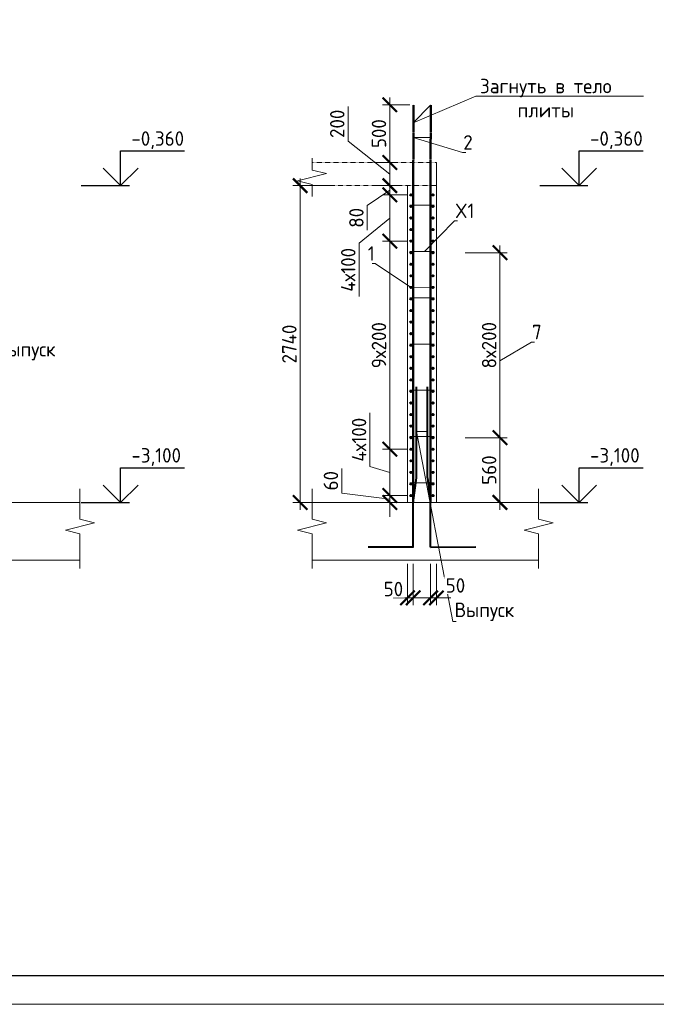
# Model space of a CAD drawing. Header units: millimetres. Extents: x 376598 to 1249954, y -318491 to -22134.
# Tile 241 of 256: x 631411 to 642417, y -81534 to -64503. Entities that reach past the tile are written whole.
import ezdxf
from ezdxf import colors
from ezdxf.entities.mleader import LeaderData, LeaderLine
from ezdxf.math import Vec2, Vec3

# ---------------------------------------------------------------- set-up
doc = ezdxf.new("R2010")
doc.units = ezdxf.units.MM
doc.linetypes.add('01 Штриховая _4 мм_', pattern=[6, 3.5, -2.5])
for name, color, linetype, lineweight in [('AF_Perekritie', 90, 'Continuous', 18), ('AF_Stena', 90, 'Continuous', 18), ('KR_Fundament', 253, 'Continuous', 18), ('Арм_шпильки', 143, 'Continuous', 18), ('Армирование', 3, 'Continuous', 40), ('АрмСтер', 2, 'Continuous', 50), ('подоснова', 151, 'Continuous', 5), ('РАЗМЕРЫ', 1, 'Continuous', 9), ('ТОНКИЕ', 7, 'Continuous', 9)]:
    doc.layers.add(name, color=color, linetype=linetype, lineweight=lineweight)
doc.layers.add('ТОЛСТЫЕ_ОСНОВНЫЕ', color=6, linetype='Continuous')
doc.styles.add('GOST-2.304_Type-B', font='GOST_Common.ttf')
doc.dimstyles.new('мой 25', dxfattribs={"dimscale": 100, "dimtxt": 2.5, "dimasz": 2.5, "dimexe": 1.25, "dimexo": 0.625, "dimtad": 1, "dimdec": 0, "dimlfac": 0.5, "dimtxsty": 'GOST-2.304_Type-B', "dimblk": 'ARCHTICK', "dimcen": 2.5, "dimdle": 1.25, "dimaunit": 1, "dimadec": 1, "dimazin": 2, "dimtfac": 1, "dimtdec": 0, "dimtmove": 1, "dimatfit": 3, "dimfxl": 6, "dimfxlon": 1, "dimtfill": 1, "dimlwd": -1, "dimlwe": -1, "dimarcsym": 0})

# ---------------------------------------------------------------- blocks, each defined once
blk = doc.blocks.new('*U58')
at = {"layer": 'ТОЛСТЫЕ_ОСНОВНЫЕ', "color": 6}
blk.add_lwpolyline([(20, 5), (1256, 5), (1256, 589), (20, 589)], close=True, dxfattribs=at)
at = {"layer": 'ТОНКИЕ'}
blk.add_lwpolyline([(0, 0), (1261, 0), (1261, 594), (0, 594)], close=True, dxfattribs=at)
blk = doc.blocks.new('_None')
blk = doc.blocks.new('_ArchTick')
at = {"color": 0, "linetype": 'ByBlock', "const_width": 0.15}
blk.add_lwpolyline([(-0.5, -0.5), (0.5, 0.5)], dxfattribs=at)
blk = doc.blocks.new('*D2588')
at = {"layer": 'DEFPOINTS', "color": 0, "lineweight": 0, "transparency": 16777216}
for p in [(637810, -67374), (637947, -67374), (638175, -67534)]:
    blk.add_point(p, dxfattribs=at)
at = {"layer": 'РАЗМЕРЫ', "color": 0, "linetype": 'Continuous', "transparency": 16777216}
for p, q in [((637810, -67659), (637810, -67249)), ((637884, -67374), (637685, -67374)), ((637810, -67454), (637420, -67718)), ((638113, -67534), (637685, -67534)), ((637420, -67718), (637420, -68143))]:
    blk.add_line(p, q, dxfattribs=at)
at = {"layer": 'РАЗМЕРЫ', "color": 0, "transparency": 16777216, "xscale": 250, "yscale": 250, "zscale": 250}
for p, rotation in [((637810, -67374), 90), ((637810, -67534), 270)]:
    blk.add_blockref('_ArchTick', p, dxfattribs=dict(at, rotation=rotation))
at = {"layer": 'РАЗМЕРЫ', "color": 0, "lineweight": 0, "transparency": 16777216, "insert": (637232, -67930), "char_height": 250, "attachment_point": 5, "rotation": 90, "style": 'GOST-2.304_Type-B', "bg_fill": 3, "box_fill_scale": 1.1, "bg_fill_color": 256, "bg_fill_true_color": 13158600, "bg_fill_transparency": 0}
blk.add_mtext('80', dxfattribs=at)
blk = doc.blocks.new('*D2263')
at = {"layer": 'DEFPOINTS', "color": 0, "lineweight": 0, "transparency": 16777216}
for p in [(637474, -66974), (637810, -66974), (637473, -67374)]:
    blk.add_point(p, dxfattribs=at)
at = {"layer": 'РАЗМЕРЫ', "color": 0, "linetype": 'Continuous', "transparency": 16777216}
for p, q in [((637089, -66604), (637089, -66004)), ((637810, -67174), (637089, -66604)), ((637810, -67499), (637810, -66849)), ((637536, -66974), (637935, -66974)), ((637536, -67374), (637935, -67374))]:
    blk.add_line(p, q, dxfattribs=at)
at = {"layer": 'РАЗМЕРЫ', "color": 0, "transparency": 16777216, "xscale": 250, "yscale": 250, "zscale": 250}
for p, rotation in [((637810, -66974), 90), ((637810, -67374), 270)]:
    blk.add_blockref('_ArchTick', p, dxfattribs=dict(at, rotation=rotation))
at = {"layer": 'РАЗМЕРЫ', "color": 0, "lineweight": 0, "transparency": 16777216, "insert": (636901, -66304), "char_height": 250, "attachment_point": 5, "rotation": 90, "style": 'GOST-2.304_Type-B', "bg_fill": 3, "box_fill_scale": 1.1, "bg_fill_color": 256, "bg_fill_true_color": 13158600, "bg_fill_transparency": 0}
blk.add_mtext('200', dxfattribs=at)
blk = doc.blocks.new('*D2589')
at = {"layer": 'DEFPOINTS', "color": 0, "lineweight": 0, "transparency": 16777216}
for p in [(638175, -71934), (637810, -72734), (638175, -72734)]:
    blk.add_point(p, dxfattribs=at)
at = {"layer": 'РАЗМЕРЫ', "color": 0, "linetype": 'Continuous', "transparency": 16777216}
for p, q in [((637466, -72231), (637466, -71306)), ((637810, -71809), (637810, -72859)), ((638113, -71934), (637685, -71934)), ((637810, -72334), (637466, -72231)), ((638113, -72734), (637685, -72734))]:
    blk.add_line(p, q, dxfattribs=at)
at = {"layer": 'РАЗМЕРЫ', "color": 0, "transparency": 16777216, "xscale": 250, "yscale": 250, "zscale": 250}
for p, rotation in [((637810, -71934), 90), ((637810, -72734), 270)]:
    blk.add_blockref('_ArchTick', p, dxfattribs=dict(at, rotation=rotation))
at = {"layer": 'РАЗМЕРЫ', "color": 0, "lineweight": 0, "transparency": 16777216, "insert": (637278, -71768), "char_height": 250, "attachment_point": 5, "rotation": 90, "style": 'GOST-2.304_Type-B', "bg_fill": 3, "box_fill_scale": 1.1, "bg_fill_color": 256, "bg_fill_true_color": 13158600, "bg_fill_transparency": 0}
blk.add_mtext('4х100', dxfattribs=at)
blk = doc.blocks.new('*D2590')
at = {"layer": 'DEFPOINTS', "color": 0, "lineweight": 0, "transparency": 16777216}
for p in [(637810, -72854), (638115, -72854), (638175, -72734)]:
    blk.add_point(p, dxfattribs=at)
at = {"layer": 'РАЗМЕРЫ', "color": 0, "linetype": 'Continuous', "transparency": 16777216}
for p, q in [((636979, -72691), (636979, -72266)), ((637810, -72734), (637810, -72484)), ((637810, -72794), (636979, -72691)), ((638113, -72734), (637685, -72734)), ((638053, -72854), (637685, -72854)), ((637810, -72734), (637810, -72854)), ((637810, -72734), (637810, -72854)), ((637810, -72854), (637810, -73104))]:
    blk.add_line(p, q, dxfattribs=at)
at = {"layer": 'РАЗМЕРЫ', "color": 0, "transparency": 16777216, "xscale": 250, "yscale": 250, "zscale": 250}
for p, rotation in [((637810, -72734), 270), ((637810, -72854), 90)]:
    blk.add_blockref('_ArchTick', p, dxfattribs=dict(at, rotation=rotation))
at = {"layer": 'РАЗМЕРЫ', "color": 0, "lineweight": 0, "transparency": 16777216, "insert": (636791, -72478), "char_height": 250, "attachment_point": 5, "rotation": 90, "style": 'GOST-2.304_Type-B', "bg_fill": 3, "box_fill_scale": 1.1, "bg_fill_color": 256, "bg_fill_true_color": 13158600, "bg_fill_transparency": 0}
blk.add_mtext('60', dxfattribs=at)
blk = doc.blocks.new('*D2264')
at = {"layer": 'DEFPOINTS', "color": 0, "lineweight": 0, "transparency": 16777216}
for p in [(637810, -65974), (638220, -65974), (637474, -66974)]:
    blk.add_point(p, dxfattribs=at)
at = {"layer": 'РАЗМЕРЫ', "color": 0, "linetype": 'Continuous', "transparency": 16777216}
for p, q in [((637810, -67099), (637810, -65849)), ((638157, -65974), (637685, -65974)), ((637536, -66974), (637935, -66974))]:
    blk.add_line(p, q, dxfattribs=at)
at = {"layer": 'РАЗМЕРЫ', "color": 0, "transparency": 16777216, "xscale": 250, "yscale": 250, "zscale": 250}
for p, rotation in [((637810, -65974), 90), ((637810, -66974), 270)]:
    blk.add_blockref('_ArchTick', p, dxfattribs=dict(at, rotation=rotation))
at = {"layer": 'РАЗМЕРЫ', "color": 0, "lineweight": 0, "transparency": 16777216, "insert": (637622, -66474), "char_height": 250, "attachment_point": 5, "rotation": 90, "style": 'GOST-2.304_Type-B', "bg_fill": 3, "box_fill_scale": 1.1, "bg_fill_color": 256, "bg_fill_true_color": 13158600, "bg_fill_transparency": 0}
blk.add_mtext('500', dxfattribs=at)
blk = doc.blocks.new('*D2265')
at = {"layer": 'DEFPOINTS', "color": 0, "lineweight": 0, "transparency": 16777216}
for p in [(638420, -67374), (636260, -72854), (638579, -72854)]:
    blk.add_point(p, dxfattribs=at)
at = {"layer": 'РАЗМЕРЫ', "color": 0, "linetype": 'Continuous', "transparency": 16777216}
for p, q in [((636260, -67249), (636260, -72979)), ((636860, -67374), (636135, -67374)), ((636860, -72854), (636135, -72854))]:
    blk.add_line(p, q, dxfattribs=at)
at = {"layer": 'РАЗМЕРЫ', "color": 0, "transparency": 16777216, "xscale": 250, "yscale": 250, "zscale": 250}
for p, rotation in [((636260, -67374), 90), ((636260, -72854), 270)]:
    blk.add_blockref('_ArchTick', p, dxfattribs=dict(at, rotation=rotation))
at = {"layer": 'РАЗМЕРЫ', "color": 0, "lineweight": 0, "transparency": 16777216, "insert": (636073, -70114), "char_height": 250, "attachment_point": 5, "rotation": 90, "style": 'GOST-2.304_Type-B', "bg_fill": 3, "box_fill_scale": 1.1, "bg_fill_color": 256, "bg_fill_true_color": 13158600, "bg_fill_transparency": 0}
blk.add_mtext('2740', dxfattribs=at)
blk = doc.blocks.new('*D2591')
at = {"layer": 'DEFPOINTS', "color": 0, "lineweight": 0, "transparency": 16777216}
for p in [(637810, -68334), (638175, -68334), (638175, -71934)]:
    blk.add_point(p, dxfattribs=at)
at = {"layer": 'РАЗМЕРЫ', "color": 0, "linetype": 'Continuous', "transparency": 16777216}
for p, q in [((637810, -72059), (637810, -68209)), ((638113, -68334), (637685, -68334)), ((638113, -71934), (637685, -71934))]:
    blk.add_line(p, q, dxfattribs=at)
at = {"layer": 'РАЗМЕРЫ', "color": 0, "transparency": 16777216, "xscale": 250, "yscale": 250, "zscale": 250}
for p, rotation in [((637810, -68334), 90), ((637810, -71934), 270)]:
    blk.add_blockref('_ArchTick', p, dxfattribs=dict(at, rotation=rotation))
at = {"layer": 'РАЗМЕРЫ', "color": 0, "lineweight": 0, "transparency": 16777216, "insert": (637622, -70134), "char_height": 250, "attachment_point": 5, "rotation": 90, "style": 'GOST-2.304_Type-B', "bg_fill": 3, "box_fill_scale": 1.1, "bg_fill_color": 256, "bg_fill_true_color": 13158600, "bg_fill_transparency": 0}
blk.add_mtext('9х200', dxfattribs=at)
blk = doc.blocks.new('*D2592')
at = {"layer": 'DEFPOINTS', "color": 0, "lineweight": 0, "transparency": 16777216}
for p in [(638175, -67534), (637810, -68334), (638073, -68334)]:
    blk.add_point(p, dxfattribs=at)
at = {"layer": 'РАЗМЕРЫ', "color": 0, "linetype": 'Continuous', "transparency": 16777216}
for p, q in [((637810, -67409), (637810, -68459)), ((638113, -67534), (637685, -67534)), ((637810, -67934), (637278, -68367)), ((637278, -68367), (637278, -69292)), ((638010, -68334), (637685, -68334))]:
    blk.add_line(p, q, dxfattribs=at)
at = {"layer": 'РАЗМЕРЫ', "color": 0, "transparency": 16777216, "xscale": 250, "yscale": 250, "zscale": 250}
for p, rotation in [((637810, -67534), 90), ((637810, -68334), 270)]:
    blk.add_blockref('_ArchTick', p, dxfattribs=dict(at, rotation=rotation))
at = {"layer": 'РАЗМЕРЫ', "color": 0, "lineweight": 0, "transparency": 16777216, "insert": (637091, -68830), "char_height": 250, "attachment_point": 5, "rotation": 90, "style": 'GOST-2.304_Type-B', "bg_fill": 3, "box_fill_scale": 1.1, "bg_fill_color": 256, "bg_fill_true_color": 13158600, "bg_fill_transparency": 0}
blk.add_mtext('4х100', dxfattribs=at)
blk = doc.blocks.new('*D2261')
at = {"layer": 'DEFPOINTS', "color": 0, "lineweight": 0, "transparency": 16777216}
for p in [(638115, -73854), (638215, -73854), (638215, -74504)]:
    blk.add_point(p, dxfattribs=at)
at = {"layer": 'РАЗМЕРЫ', "color": 0, "linetype": 'Continuous', "transparency": 16777216}
for p, q in [((638115, -73916), (638115, -74629)), ((638215, -73916), (638215, -74629)), ((638115, -74504), (637865, -74504)), ((638215, -74504), (638465, -74504))]:
    blk.add_line(p, q, dxfattribs=at)
at = {"layer": 'РАЗМЕРЫ', "color": 0, "lineweight": 0, "transparency": 16777216, "insert": (637872, -74351), "char_height": 250, "attachment_point": 5, "style": 'GOST-2.304_Type-B', "bg_fill": 3, "box_fill_scale": 1.1, "bg_fill_color": 256, "bg_fill_true_color": 13158600, "bg_fill_transparency": 0}
blk.add_mtext('50', dxfattribs=at)
at = {"layer": 'РАЗМЕРЫ', "color": 0, "linetype": 'Continuous', "transparency": 16777216}
blk.add_line((638115, -74504), (638215, -74504), dxfattribs=at)
at = {"layer": 'РАЗМЕРЫ', "color": 0, "transparency": 16777216, "xscale": 250, "yscale": 250, "zscale": 250}
blk.add_blockref('_ArchTick', (638115, -74504), dxfattribs=at)
at = {"layer": 'РАЗМЕРЫ', "color": 0, "transparency": 16777216, "xscale": 250, "yscale": 250, "zscale": 250, "rotation": 180}
blk.add_blockref('_ArchTick', (638215, -74504), dxfattribs=at)
blk = doc.blocks.new('*D2262')
at = {"layer": 'DEFPOINTS', "color": 0, "lineweight": 0, "transparency": 16777216}
for p in [(638515, -73854), (638615, -73854), (638615, -74504)]:
    blk.add_point(p, dxfattribs=at)
at = {"layer": 'РАЗМЕРЫ', "color": 0, "linetype": 'Continuous', "transparency": 16777216}
for p, q in [((638515, -73916), (638515, -74629)), ((638615, -73916), (638615, -74629)), ((638515, -74504), (638265, -74504)), ((638515, -74504), (638615, -74504)), ((638615, -74504), (638865, -74504))]:
    blk.add_line(p, q, dxfattribs=at)
at = {"layer": 'РАЗМЕРЫ', "color": 0, "transparency": 16777216, "xscale": 250, "yscale": 250, "zscale": 250}
blk.add_blockref('_ArchTick', (638515, -74504), dxfattribs=at)
at = {"layer": 'РАЗМЕРЫ', "color": 0, "lineweight": 0, "transparency": 16777216, "insert": (638945, -74289), "char_height": 250, "attachment_point": 5, "style": 'GOST-2.304_Type-B', "bg_fill": 3, "box_fill_scale": 1.1, "bg_fill_color": 256, "bg_fill_true_color": 13158600, "bg_fill_transparency": 0}
blk.add_mtext('50', dxfattribs=at)
at = {"layer": 'РАЗМЕРЫ', "color": 0, "transparency": 16777216, "xscale": 250, "yscale": 250, "zscale": 250, "rotation": 180}
blk.add_blockref('_ArchTick', (638615, -74504), dxfattribs=at)
blk = doc.blocks.new('*D2281')
at = {"layer": 'DEFPOINTS', "color": 0, "lineweight": 0, "transparency": 16777216}
for p in [(638555, -68534), (639714, -68534), (638555, -71734)]:
    blk.add_point(p, dxfattribs=at)
at = {"layer": 'РАЗМЕРЫ', "color": 0, "linetype": 'Continuous', "transparency": 16777216}
for p, q in [((639714, -71859), (639714, -68409)), ((639114, -68534), (639839, -68534)), ((639114, -71734), (639839, -71734))]:
    blk.add_line(p, q, dxfattribs=at)
at = {"layer": 'РАЗМЕРЫ', "color": 0, "transparency": 16777216, "xscale": 250, "yscale": 250, "zscale": 250}
for p, rotation in [((639714, -68534), 90), ((639714, -71734), 270)]:
    blk.add_blockref('_ArchTick', p, dxfattribs=dict(at, rotation=rotation))
at = {"layer": 'РАЗМЕРЫ', "color": 0, "lineweight": 0, "transparency": 16777216, "insert": (639527, -70134), "char_height": 250, "attachment_point": 5, "rotation": 90, "style": 'GOST-2.304_Type-B', "bg_fill": 3, "box_fill_scale": 1.1, "bg_fill_color": 256, "bg_fill_true_color": 13158600, "bg_fill_transparency": 0}
blk.add_mtext('8х200', dxfattribs=at)
blk = doc.blocks.new('*D2282')
at = {"layer": 'DEFPOINTS', "color": 0, "lineweight": 0, "transparency": 16777216}
for p in [(638555, -71734), (639461, -72854), (639714, -72854)]:
    blk.add_point(p, dxfattribs=at)
at = {"layer": 'РАЗМЕРЫ', "color": 0, "linetype": 'Continuous', "transparency": 16777216}
for p, q in [((639714, -71609), (639714, -72979)), ((639114, -71734), (639839, -71734)), ((639524, -72854), (639839, -72854))]:
    blk.add_line(p, q, dxfattribs=at)
at = {"layer": 'РАЗМЕРЫ', "color": 0, "transparency": 16777216, "xscale": 250, "yscale": 250, "zscale": 250}
for p, rotation in [((639714, -71734), 90), ((639714, -72854), 270)]:
    blk.add_blockref('_ArchTick', p, dxfattribs=dict(at, rotation=rotation))
at = {"layer": 'РАЗМЕРЫ', "color": 0, "lineweight": 0, "transparency": 16777216, "insert": (639527, -72294), "char_height": 250, "attachment_point": 5, "rotation": 90, "style": 'GOST-2.304_Type-B', "bg_fill": 3, "box_fill_scale": 1.1, "bg_fill_color": 256, "bg_fill_true_color": 13158600, "bg_fill_transparency": 0}
blk.add_mtext('560', dxfattribs=at)

msp = doc.modelspace()

# ---------------------------------------------------------------- linework, layer by layer
for points in [[(633156.1, -66773.9), (634261.3, -66773.9)], [(633156.1, -67373.9), (633156.1, -66773.9)], [(641085.9, -66773.9), (642191.1, -66773.9)], [(641085.9, -67373.9), (641085.9, -66773.9)], [(633456.1, -67073.9), (633156.1, -67373.9), (632856.1, -67073.9)], [(641385.9, -67073.9), (641085.9, -67373.9), (640785.9, -67073.9)], [(632471.5, -67373.9), (633306.1, -67373.9)], [(640401.3, -67373.9), (641235.9, -67373.9)], [(633156.1, -72253.9), (634261.3, -72253.9)], [(633156.1, -72853.9), (633156.1, -72253.9)], [(641085.9, -72253.9), (642191.1, -72253.9)], [(641085.9, -72853.9), (641085.9, -72253.9)], [(633456.1, -72553.9), (633156.1, -72853.9), (632856.1, -72553.9)], [(641385.9, -72553.9), (641085.9, -72853.9), (640785.9, -72553.9)], [(632471.5, -72853.9), (633306.1, -72853.9)], [(640401.3, -72853.9), (641235.9, -72853.9)]]:
    msp.add_lwpolyline(points)
at = {"layer": 'AF_Perekritie', "linetype": '01 Штриховая _4 мм_', "lineweight": 9}
for p, q in [((638615, -66973.9), (636466.4, -66973.9)), ((636466.4, -67373.9), (638615, -67373.9))]:
    msp.add_line(p, q, dxfattribs=at)
at = {"layer": 'AF_Stena', "lineweight": 20}
for p, q in [((638615, -72853.9), (638615, -66975)), ((638115, -67373.9), (638115, -72853.9)), ((638115, -72853.9), (638615, -72853.9))]:
    msp.add_line(p, q, dxfattribs=at)
for points in [[(636466.4, -67048.9), (636466.4, -66898.9)], [(636466.4, -67048.9), (636466.4, -67103.9)], [(636716.4, -67166.4), (636216.4, -67291.4)], [(636466.4, -67103.9), (636716.4, -67166.4)], [(636216.4, -67291.4), (636466.4, -67353.9)], [(636466.4, -67353.9), (636466.4, -67408.9)], [(636466.4, -67408.9), (636466.4, -67558.9)], [(632453, -73089.9), (632453, -72618)], [(636466.4, -73089.9), (636466.4, -72618)], [(640382.8, -73089.9), (640382.8, -72618)], [(632703, -73207.4), (632203, -73332.4)], [(632453, -73089.9), (632453, -73144.9)], [(632453, -73144.9), (632703, -73207.4)], [(636716.4, -73207.4), (636216.4, -73332.4)], [(636466.4, -73089.9), (636466.4, -73144.9)], [(636466.4, -73144.9), (636716.4, -73207.4)], [(640632.8, -73207.4), (640132.8, -73332.4)], [(640382.8, -73089.9), (640382.8, -73144.9)], [(640382.8, -73144.9), (640632.8, -73207.4)], [(632203, -73332.4), (632453, -73394.9)], [(632453, -73394.9), (632453, -73449.9)], [(636216.4, -73332.4), (636466.4, -73394.9)], [(636466.4, -73394.9), (636466.4, -73449.9)], [(640132.8, -73332.4), (640382.8, -73394.9)], [(640382.8, -73394.9), (640382.8, -73449.9)], [(632453, -73449.9), (632453, -73994)], [(636466.4, -73449.9), (636466.4, -73994)], [(640382.8, -73449.9), (640382.8, -73994)]]:
    msp.add_lwpolyline(points, dxfattribs=at)
at = {"layer": 'KR_Fundament', "lineweight": 9}
for p, q in [((632453, -72853.9), (628536.6, -72853.9)), ((640382.8, -72853.9), (636466.4, -72853.9)), ((628536.6, -73853.9), (632453, -73853.9)), ((636466.4, -73853.9), (640382.8, -73853.9))]:
    msp.add_line(p, q, dxfattribs=at)
at = {"layer": 'Армирование', "ltscale": 100}
for p, q in [((638270, -72426.6), (638270.3, -70853.5)), ((638460.7, -72426.6), (638461, -70853.5)), ((638216, -72861.2), (638270, -72426.6)), ((638460.7, -72426.6), (638514.7, -72861.2)), ((638216.3, -73624.5), (638216, -72861.2)), ((638515, -73624.5), (638514.7, -72861.2)), ((638216.6, -73624.7), (637435, -73624.4)), ((638515, -73624.5), (639296.6, -73624.2))]:
    msp.add_line(p, q, dxfattribs=at)
for centre in [(638175, -67533.9), (638555, -67533.9), (638555, -67933.9), (638175, -68333.9), (638555, -68333.9), (638175, -68733.9), (638555, -68733.9), (638175, -69133.9), (638555, -69133.9), (638175, -69533.9), (638555, -69533.9), (638175, -69933.9), (638555, -69933.9), (638175, -70333.9), (638555, -70333.9), (638175, -70733.9), (638555, -70733.9), (638175, -71133.9), (638555, -71133.9), (638175, -71533.9), (638555, -71533.9), (638175, -71933.9), (638555, -71933.9), (638175, -72333.9), (638555, -72333.9), (638175, -72733.9), (638555, -72733.9)]:
    msp.add_circle(centre, 12, dxfattribs=at)
at = {"layer": 'АрмСтер', "linetype": '01 Штриховая _4 мм_', "ltscale": 0.4}
for p, q in [((638216.3, -66973.9), (638219.8, -65974)), ((638514.7, -66973.9), (638518.2, -65974))]:
    msp.add_line(p, q, dxfattribs=at)
at = {"layer": 'АрмСтер', "ltscale": 15}
for p, q in [((638216.3, -72853.9), (638216.3, -66973.9)), ((638514.7, -72853.9), (638514.7, -66973.9))]:
    msp.add_line(p, q, dxfattribs=at)

# ---------------------------------------------------------------- block references
at = {"xscale": 100, "yscale": 100, "zscale": 100}
msp.add_blockref('*U58', (577095.4, -81534.3, 3100), dxfattribs=at)

# ---------------------------------------------------------------- texts
at = {"style": 'GOST-2.304_Type-B'}
for s, p in [('-0,360', (633342, -66683.9)), ('-0,360', (641271.8, -66683.9)), ('-3,100', (633342, -72163.9)), ('-3,100', (641271.8, -72163.9))]:
    msp.add_text(s, height=250, dxfattribs=at).set_placement(p)

# ---------------------------------------------------------------- leaders
at = {"layer": 'подоснова'}
ml = msp.add_multileader_mtext('Standard', dxfattribs=at)
ml.set_content('Загнуть в тело плиты', color=256, style='GOST-2.304_Type-B')
ml.set_leader_properties(color=256, linetype='ByLayer', lineweight=15)
ml.set_arrow_properties(name='NONE')
ml.build(insert=Vec2(0, 0))
ml.multileader.update_dxf_attribs({"text_left_attachment_type": 6, "text_right_attachment_type": 6, "dogleg_length": 10, "arrow_head_size": 18})
ctx = ml.context
ctx.base_point, ctx.char_height, ctx.arrow_head_size, ctx.landing_gap_size, ctx.plane_origin = Vec3(639307.7, -65826), 250, 18, 20, Vec3(642725.9, -64375.5)
ctx.left_attachment, ctx.right_attachment, ctx.text_align_type = 6, 6, 1
notes = []
notes.append((ctx, [(1, (1, 1, 0), (639297.7, -65826), (1, 0), 10, [(0, [(638514.7, -65980.2), (638216.3, -66284.8)], 0, [])])]))
ctx.mtext.insert, ctx.mtext.width, ctx.mtext.alignment, ctx.mtext.flow_direction = Vec3(640507, -65526), 2840.037, 2, 5
ml = msp.add_multileader_mtext('Standard', dxfattribs=at)
ml.set_content('2', color=256, style='GOST-2.304_Type-B')
ml.set_leader_properties(color=256, linetype='ByLayer', lineweight=15)
ml.set_arrow_properties(name='NONE')
ml.build(insert=Vec2(0, 0))
ml.multileader.update_dxf_attribs({"text_left_attachment_type": 6, "text_right_attachment_type": 6, "dogleg_length": 10, "arrow_head_size": 18})
ctx = ml.context
ctx.base_point, ctx.char_height, ctx.arrow_head_size, ctx.landing_gap_size, ctx.plane_origin = Vec3(639078.6, -66801.1), 250, 18, 20, Vec3(637861.7, -65488.5)
ctx.left_attachment, ctx.right_attachment, ctx.text_align_type = 6, 6, 1
notes.append((ctx, [(0, (1, 1, 0), (639068.6, -66801.1), (1, 0), 10, [(1, [(638514.7, -66541), (638216.3, -66542.9)], 0, [])])]))
ctx.mtext.insert, ctx.mtext.width, ctx.mtext.alignment, ctx.mtext.flow_direction = Vec3(639161.1, -66501.1), 22.898, 2, 5
ml = msp.add_multileader_mtext('Standard', dxfattribs=at)
ml.set_content('1', color=256, style='GOST-2.304_Type-B')
ml.set_leader_properties(color=256, linetype='ByLayer', lineweight=15)
ml.set_arrow_properties(name='NONE')
ml.build(insert=Vec2(0, 0))
ml.multileader.update_dxf_attribs({"text_left_attachment_type": 6, "text_right_attachment_type": 6, "dogleg_length": 10, "arrow_head_size": 18})
ctx = ml.context
ctx.base_point, ctx.char_height, ctx.arrow_head_size, ctx.landing_gap_size, ctx.plane_origin = Vec3(637430, -68721.3), 250, 18, 20, Vec3(637860.5, -68281.1)
ctx.left_attachment, ctx.right_attachment, ctx.text_align_type = 6, 6, 1
notes.append((ctx, [(1, (1, 1, 0), (637555, -68721.3), (-1, 0), 10, [(1, [(638543, -69134.7), (638183.2, -69143.3)], 0, [])])]))
ctx.mtext.insert, ctx.mtext.width, ctx.mtext.alignment, ctx.mtext.flow_direction = Vec3(637487.5, -68421.3), 22.898, 2, 5
ml = msp.add_multileader_mtext('Standard', dxfattribs=at)
ml.set_content('Выпуск', color=256, style='GOST-2.304_Type-B')
ml.set_leader_properties(color=256, linetype='ByLayer', lineweight=15)
ml.set_arrow_properties(name='NONE')
ml.build(insert=Vec2(0, 0))
ml.multileader.update_dxf_attribs({"text_left_attachment_type": 6, "text_right_attachment_type": 6, "dogleg_length": 10, "arrow_head_size": 18})
ctx = ml.context
ctx.base_point, ctx.char_height, ctx.arrow_head_size, ctx.landing_gap_size, ctx.plane_origin = Vec3(630981.5, -70404.2), 250, 18, 20, Vec3(629824.5, -70386)
ctx.left_attachment, ctx.right_attachment, ctx.text_align_type = 6, 6, 1
notes.append((ctx, [(0, (1, 1, 0), (630971.5, -70404.2), (1, 0), 10, [(1, [(630530.9, -71627.3), (630340.2, -71623.9)], 0, [])])]))
ctx.mtext.insert, ctx.mtext.width, ctx.mtext.alignment, ctx.mtext.flow_direction = Vec3(631514, -70079.2), 22.898, 2, 5
ml = msp.add_multileader_mtext('Standard', dxfattribs=at)
ml.set_content('Выпуск', color=256, style='GOST-2.304_Type-B')
ml.set_leader_properties(color=256, linetype='ByLayer', lineweight=15)
ml.set_arrow_properties(name='NONE')
ml.build(insert=Vec2(0, 0))
ml.multileader.update_dxf_attribs({"text_left_attachment_type": 6, "text_right_attachment_type": 6, "dogleg_length": 10, "arrow_head_size": 18})
ctx = ml.context
ctx.base_point, ctx.char_height, ctx.arrow_head_size, ctx.landing_gap_size, ctx.plane_origin = Vec3(638911.3, -74911.5), 250, 18, 20, Vec3(637754.3, -70386)
ctx.left_attachment, ctx.right_attachment, ctx.text_align_type = 6, 6, 1
notes.append((ctx, [(0, (1, 1, 0), (638901.3, -74911.5), (1, 0), 10, [(1, [(638460.7, -71627.3), (638270, -71623.9)], 0, [])])]))
ctx.mtext.insert, ctx.mtext.width, ctx.mtext.alignment, ctx.mtext.flow_direction = Vec3(639443.8, -74586.5), 22.898, 2, 5
for ctx, leaders in notes:
    for number, flags, end, landing, length, lines in leaders:
        leader = LeaderData()
        leader.index, (leader.has_last_leader_line, leader.has_dogleg_vector, leader.attachment_direction) = number, flags
        leader.last_leader_point, leader.dogleg_vector, leader.dogleg_length = Vec3(end), Vec3(landing), length
        for number, points, colour, breaks in lines:
            line = LeaderLine()
            line.index, line.vertices, line.color, line.breaks = number, Vec3.list(points), colors.encode_raw_color(colour), breaks
            leader.lines.append(line)
        ctx.leaders.append(leader)

# ---------------------------------------------------------------- next in the draw order: dimensions: what is measured, and where the dimension line sits
at = {"layer": 'РАЗМЕРЫ', "lineweight": 0}
dim = msp.add_linear_dim(base=(637809.7, -67373.9), p1=(638175, -67533.9), p2=(637946.9, -67373.9), angle=90, dimstyle='мой 25', dxfattribs=at)
dim.commit()
dim.dimension.update_dxf_attribs({"geometry": '*D2588', "text_midpoint": (637419.9, -67780.2), "dimtype": 160})
dim = msp.add_linear_dim(base=(637809.7, -72733.9), p1=(638175, -71933.9), p2=(638175, -72733.9), angle=90, text='4х100', dimstyle='мой 25', dxfattribs=at)
dim.commit()
dim.dimension.update_dxf_attribs({"geometry": '*D2589', "text_midpoint": (637278.5, -72168.3)})
dim = msp.add_linear_dim(base=(638215, -74504.1), p1=(638115, -73853.9), p2=(638215, -73853.9), dimstyle='мой 25', dxfattribs=at)
dim.commit()
dim.dimension.update_dxf_attribs({"geometry": '*D2261', "text_midpoint": (637872.4, -74538.7), "dimtype": 160})

# ---------------------------------------------------------------- next in the draw order: linework, layer by layer
at = {"layer": 'Армирование', "ltscale": 100}
msp.add_circle((638175, -67933.9), 12, dxfattribs=at)

# ---------------------------------------------------------------- next in the draw order: dimensions: what is measured, and where the dimension line sits
at = {"layer": 'РАЗМЕРЫ', "lineweight": 0}
for base, p1, p2, picture, middle in [((637809.7, -66973.9), (637473.3, -67373.9), (637473.5, -66973.9), '*D2263', (637088.8, -66541.2)), ((637809.7, -72853.9), (638175, -72733.9), (638115, -72853.9), '*D2590', (636978.8, -72628.3))]:
    dim = msp.add_linear_dim(base=base, p1=p1, p2=p2, angle=90, dimstyle='мой 25', dxfattribs=at)
    dim.commit()
    dim.dimension.update_dxf_attribs({"geometry": picture, "text_midpoint": middle, "dimtype": 160})
dim = msp.add_linear_dim(base=(638615, -74504.1), p1=(638515, -73853.9), p2=(638615, -73853.9), dimstyle='мой 25', dxfattribs=at)
dim.commit()
dim.dimension.update_dxf_attribs({"geometry": '*D2262', "text_midpoint": (638944.6, -74476.1), "dimtype": 160})

# ---------------------------------------------------------------- next in the draw order: dimensions: what is measured, and where the dimension line sits
for base, p1, p2, picture, middle in [((637809.7, -65974), (637473.5, -66973.9), (638219.8, -65974), '*D2264', (637622.2, -66473.9)), ((636260.4, -72853.9), (638419.7, -67373.9), (638579.2, -72853.9), '*D2265', (636072.9, -70113.9))]:
    dim = msp.add_linear_dim(base=base, p1=p1, p2=p2, angle=90, dimstyle='мой 25', dxfattribs=at)
    dim.commit()
    dim.dimension.update_dxf_attribs({"geometry": picture, "text_midpoint": middle})

# ---------------------------------------------------------------- next in the draw order: linework, layer by layer
at = {"layer": 'Армирование', "ltscale": 100}
for centre in [(638175, -67733.9), (638555, -67733.9), (638555, -68133.9), (638175, -72133.9), (638555, -72133.9), (638175, -72533.9), (638555, -72533.9)]:
    msp.add_circle(centre, 12, dxfattribs=at)

# ---------------------------------------------------------------- next in the draw order: dimensions: what is measured, and where the dimension line sits
at = {"layer": 'РАЗМЕРЫ', "lineweight": 0}
dim = msp.add_linear_dim(base=(639714.2, -68533.9), p1=(638555, -71733.9), p2=(638555, -68533.9), angle=90, text='8х200', dimstyle='мой 25', dxfattribs=at)
dim.commit()
dim.dimension.update_dxf_attribs({"geometry": '*D2281', "text_midpoint": (639526.7, -70133.9)})

# ---------------------------------------------------------------- next in the draw order: linework, layer by layer
at = {"layer": 'Армирование', "ltscale": 100}
for centre in [(638555, -68533.9), (638555, -68933.9), (638555, -69333.9), (638555, -69733.9), (638555, -70133.9), (638555, -70533.9), (638555, -70933.9), (638555, -71333.9)]:
    msp.add_circle(centre, 12, dxfattribs=at)

# ---------------------------------------------------------------- next in the draw order: dimensions: what is measured, and where the dimension line sits
at = {"layer": 'РАЗМЕРЫ', "lineweight": 0}
dim = msp.add_linear_dim(base=(637809.7, -68333.9), p1=(638175, -71933.9), p2=(638175, -68333.9), angle=90, text='9х200', dimstyle='мой 25', dxfattribs=at)
dim.commit()
dim.dimension.update_dxf_attribs({"geometry": '*D2591', "text_midpoint": (637622.2, -70133.9)})
dim = msp.add_linear_dim(base=(639714.2, -72853.9), p1=(638555, -71733.9), p2=(639461.1, -72853.9), angle=90, dimstyle='мой 25', dxfattribs=at)
dim.commit()
dim.dimension.update_dxf_attribs({"geometry": '*D2282', "text_midpoint": (639526.7, -72293.9)})

# ---------------------------------------------------------------- next in the draw order: leaders
at = {"layer": 'подоснова'}
ml = msp.add_multileader_mtext('Standard', dxfattribs=at)
ml.set_content('X1', color=256, style='GOST-2.304_Type-B')
ml.set_leader_properties(color=256, linetype='ByLayer', lineweight=15)
ml.set_arrow_properties(name='NONE')
ml.build(insert=Vec2(0, 0))
ml.multileader.update_dxf_attribs({"text_left_attachment_type": 6, "text_right_attachment_type": 6, "dogleg_length": 10, "arrow_head_size": 18})
ctx = ml.context
ctx.base_point, ctx.char_height, ctx.arrow_head_size, ctx.landing_gap_size, ctx.plane_origin = Vec3(638935.4, -67984.1), 250, 18, 20, Vec3(637940.9, -67211.9)
ctx.left_attachment, ctx.right_attachment, ctx.text_align_type = 6, 6, 1
notes = []
notes.append((ctx, [(0, (1, 1, 0), (638925.4, -67984.1), (1, 0), 10, [(0, [(638411.7, -68513.9)], 0, [])])]))
ctx.mtext.insert, ctx.mtext.width, ctx.mtext.alignment, ctx.mtext.flow_direction = Vec3(639105.4, -67684.1), 22.898, 2, 5
ml = msp.add_multileader_mtext('Standard', dxfattribs=at)
ml.set_content('7', color=256, style='GOST-2.304_Type-B')
ml.set_leader_properties(color=256, linetype='ByLayer', lineweight=15)
ml.set_arrow_properties(name='NONE')
ml.build(insert=Vec2(0, 0))
ml.multileader.update_dxf_attribs({"text_left_attachment_type": 6, "text_right_attachment_type": 6, "dogleg_length": 10, "arrow_head_size": 18})
ctx = ml.context
ctx.base_point, ctx.char_height, ctx.arrow_head_size, ctx.landing_gap_size, ctx.plane_origin = Vec3(640269.2, -70081), 250, 18, 20, Vec3(639274.7, -69308.8)
ctx.left_attachment, ctx.right_attachment, ctx.text_align_type = 6, 6, 1
notes.append((ctx, [(0, (1, 1, 0), (640259.2, -70081), (1, 0), 10, [(0, [(639714.2, -70402.2)], 0, [])])]))
ctx.mtext.insert, ctx.mtext.width, ctx.mtext.alignment, ctx.mtext.flow_direction = Vec3(640351.8, -69781), 22.898, 2, 5
for ctx, leaders in notes:
    for number, flags, end, landing, length, lines in leaders:
        leader = LeaderData()
        leader.index, (leader.has_last_leader_line, leader.has_dogleg_vector, leader.attachment_direction) = number, flags
        leader.last_leader_point, leader.dogleg_vector, leader.dogleg_length = Vec3(end), Vec3(landing), length
        for number, points, colour, breaks in lines:
            line = LeaderLine()
            line.index, line.vertices, line.color, line.breaks = number, Vec3.list(points), colors.encode_raw_color(colour), breaks
            leader.lines.append(line)
        ctx.leaders.append(leader)

# ---------------------------------------------------------------- next in the draw order: linework, layer by layer
at = {"layer": 'Арм_шпильки'}
for p, q in [((638155, -70113.9), (638575, -70113.9)), ((638155, -70913.9), (638575, -70913.9)), ((638155, -71713.9), (638575, -71713.9)), ((638155, -72513.9), (638575, -72513.9))]:
    msp.add_line(p, q, dxfattribs=at)
at = {"layer": 'Армирование', "ltscale": 100}
for centre in [(638175, -68133.9), (638175, -69733.9), (638175, -70133.9), (638175, -70533.9), (638175, -70933.9), (638175, -71333.9), (638175, -71733.9), (638555, -71733.9)]:
    msp.add_circle(centre, 12, dxfattribs=at)

# ---------------------------------------------------------------- next in the draw order: dimensions: what is measured, and where the dimension line sits
at = {"layer": 'РАЗМЕРЫ', "lineweight": 0}
dim = msp.add_linear_dim(base=(637809.7, -68333.9), p1=(638175, -67533.9), p2=(638072.9, -68333.9), angle=90, text='4х100', dimstyle='мой 25', dxfattribs=at)
dim.commit()
dim.dimension.update_dxf_attribs({"geometry": '*D2592', "text_midpoint": (637278.5, -68429.8), "dimtype": 160})

# ---------------------------------------------------------------- next in the draw order: linework, layer by layer
at = {"layer": 'Арм_шпильки'}
for p, q in [((638155, -67713.9), (638575, -67713.9)), ((638155, -68513.9), (638575, -68513.9)), ((638155, -69313.9), (638575, -69313.9))]:
    msp.add_line(p, q, dxfattribs=at)
at = {"layer": 'Армирование', "ltscale": 100}
for centre in [(638175, -68533.9), (638175, -68933.9), (638175, -69333.9)]:
    msp.add_circle(centre, 12, dxfattribs=at)

doc.saveas('drawing.dxf')
